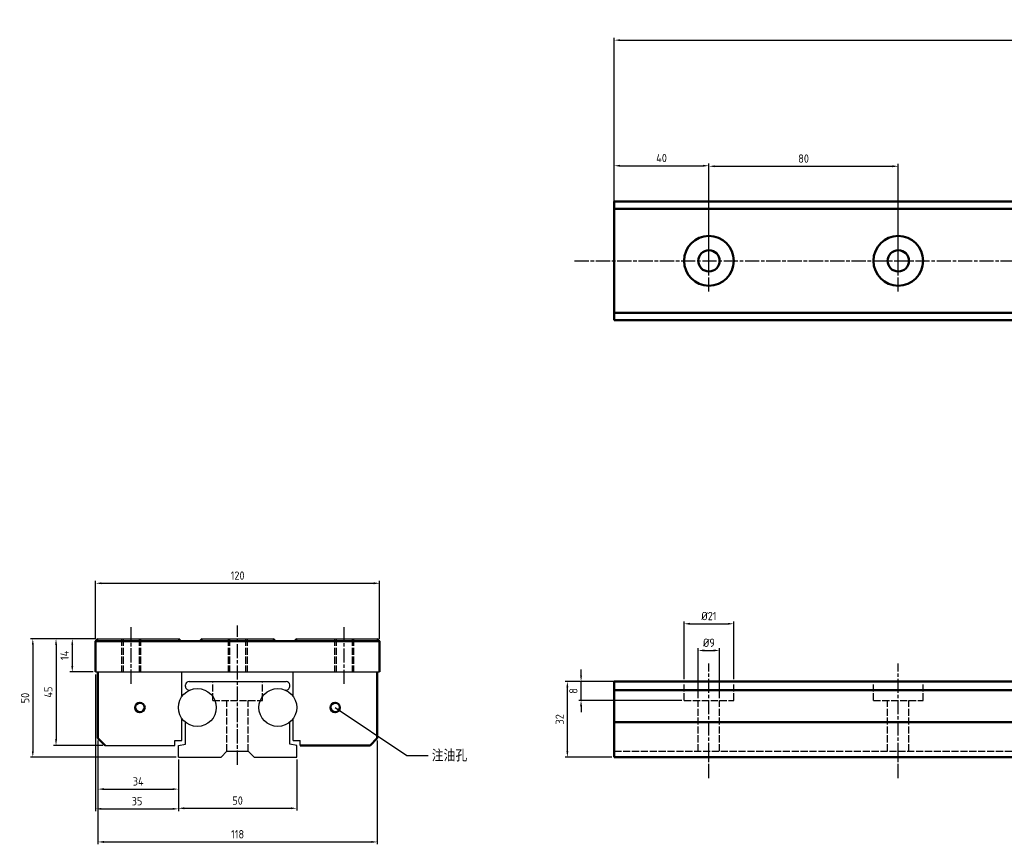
# Model space of a CAD drawing. Header units: millimetres. Extents: x 1641 to 2548, y 1640 to 2032.
# Tile 1 of 2: x 1641 to 2057, y 1683 to 2032. Entities that reach past the tile are written whole.
import ezdxf

# ---------------------------------------------------------------- set-up
doc = ezdxf.new("R2010")
doc.units = ezdxf.units.MM
for name, pattern in [('AM_ISO02W050', [7.5, 6, -1.5]), ('AM_ISO02W050x2', [3.75, 3, -0.75]), ('AM_ISO08W050', [18, 12, -1.5, 3, -1.5]), ('AM_ISO08W050x2', [9, 6, -0.75, 1.5, -0.75])]:
    doc.linetypes.add(name, pattern=pattern)
for name, color, linetype, lineweight in [('AM_0', 7, 'Continuous', 50), ('AM_3', 6, 'AM_ISO02W050', 25), ('AM_4', 3, 'Continuous', 25), ('AM_5', 3, 'Continuous', 25), ('AM_7', 4, 'AM_ISO08W050', 25)]:
    doc.layers.add(name, color=color, linetype=linetype, lineweight=lineweight)
doc.styles.get("Standard").update_dxf_attribs({"font": 'ISOCP.SHX', "bigfont": 'CHINESET.SHX'})
doc.dimstyles.new('AM_ISO', dxfattribs={"dimtxt": 3.5, "dimasz": 2.5, "dimexe": 1, "dimexo": 1, "dimgap": 1.5, "dimtad": 1, "dimdsep": 46, "dimtxsty": 'Standard', "dimcen": 0, "dimclrd": 256, "dimclre": 256, "dimclrt": 2, "dimadec": 0, "dimazin": 2, "dimtp": 0.1, "dimtm": 0.1, "dimtfac": 0.71, "dimtdec": 3, "dimtmove": 0, "dimatfit": 3, "dimfxl": 0, "dimlwd": -1, "dimlwe": -1, "dimarcsym": 0})
doc.dimstyles.new('AM_ISO$7', dxfattribs={"dimtxt": 5, "dimasz": 2.5, "dimexe": 1, "dimexo": 1, "dimgap": 1.5, "dimtad": 1, "dimdsep": 46, "dimtxsty": 'Standard', "dimcen": 0, "dimclrd": 256, "dimclre": 256, "dimclrt": 2, "dimadec": 0, "dimazin": 2, "dimtp": 0.1, "dimtm": 0.1, "dimtfac": 0.71, "dimtdec": 3, "dimtmove": 0, "dimatfit": 3, "dimfxl": 0, "dimlwd": -1, "dimlwe": -1, "dimarcsym": 0})

# ---------------------------------------------------------------- blocks, each defined once
blk = doc.blocks.new('*D2')
at = {"layer": 'AM_5'}
for p, q in [((1708.19, 1719.22), (1708.19, 1697.66)), ((1758.19, 1719.22), (1758.19, 1697.66)), ((1710.69, 1698.66), (1755.69, 1698.66))]:
    blk.add_line(p, q, dxfattribs=at)
for points in [[(1710.69, 1699.07), (1710.69, 1698.24), (1708.19, 1698.66)], [(1755.69, 1699.07), (1755.69, 1698.24), (1758.19, 1698.66)]]:
    blk.add_solid(points, dxfattribs=at)
at = {"layer": 'Defpoints', "color": 0}
for p in [(1708.19, 1720.22), (1758.19, 1720.22), (1758.19, 1698.66)]:
    blk.add_point(p, dxfattribs=at)
at = {"layer": 'AM_5', "color": 2, "insert": (1733.19, 1701.91), "char_height": 3.5, "attachment_point": 5}
blk.add_mtext('50', dxfattribs=at)
blk = doc.blocks.new('*D4')
at = {"layer": 'AM_5'}
for p, q in [((1892.31, 1955.86), (1892.31, 2024.06)), ((1894.81, 2023.06), (2529.81, 2023.06)), ((2532.31, 1955.86), (2532.31, 2024.06))]:
    blk.add_line(p, q, dxfattribs=at)
for points in [[(1894.81, 2023.47), (1894.81, 2022.64), (1892.31, 2023.06)], [(2529.81, 2023.47), (2529.81, 2022.64), (2532.31, 2023.06)]]:
    blk.add_solid(points, dxfattribs=at)
at = {"layer": 'Defpoints', "color": 0}
for p in [(2532.31, 2023.06), (1892.31, 1954.86), (2532.31, 1954.86)]:
    blk.add_point(p, dxfattribs=at)
at = {"layer": 'AM_5', "color": 2, "insert": (2165.28, 2026.48), "char_height": 3.5, "attachment_point": 5}
blk.add_mtext('640 (max4000mm)', dxfattribs=at)
blk = doc.blocks.new('*D5')
at = {"layer": 'AM_5'}
for p, q in [((1892.31, 1930.86), (1892.31, 1971.02)), ((1894.81, 1970.02), (1929.81, 1970.02)), ((1932.31, 1930.86), (1932.31, 1971.02))]:
    blk.add_line(p, q, dxfattribs=at)
for points in [[(1894.81, 1970.43), (1894.81, 1969.6), (1892.31, 1970.02)], [(1929.81, 1970.43), (1929.81, 1969.6), (1932.31, 1970.02)]]:
    blk.add_solid(points, dxfattribs=at)
at = {"layer": 'Defpoints', "color": 0}
for p in [(1932.31, 1970.02), (1892.31, 1929.86), (1932.31, 1929.86)]:
    blk.add_point(p, dxfattribs=at)
at = {"layer": 'AM_5', "color": 2, "insert": (1912.31, 1973.27), "char_height": 3.5, "attachment_point": 5}
blk.add_mtext('40', dxfattribs=at)
blk = doc.blocks.new('*D6')
at = {"layer": 'AM_5'}
for p, q in [((1932.31, 1930.86), (1932.31, 1970.8)), ((1934.81, 1969.8), (2009.81, 1969.8)), ((2012.31, 1930.86), (2012.31, 1970.8))]:
    blk.add_line(p, q, dxfattribs=at)
for points in [[(1934.81, 1970.21), (1934.81, 1969.38), (1932.31, 1969.8)], [(2009.81, 1970.21), (2009.81, 1969.38), (2012.31, 1969.8)]]:
    blk.add_solid(points, dxfattribs=at)
at = {"layer": 'Defpoints', "color": 0}
for p in [(2012.31, 1969.8), (1932.31, 1929.86), (2012.31, 1929.86)]:
    blk.add_point(p, dxfattribs=at)
at = {"layer": 'AM_5', "color": 2, "insert": (1972.31, 1973.05), "char_height": 3.5, "attachment_point": 5}
blk.add_mtext('80', dxfattribs=at)
blk = doc.blocks.new('*D7')
at = {"layer": 'AM_5'}
for p, q in [((1927.81, 1745.22), (1927.81, 1766.31)), ((1930.31, 1765.31), (1934.31, 1765.31)), ((1936.81, 1745.22), (1936.81, 1766.31))]:
    blk.add_line(p, q, dxfattribs=at)
for points in [[(1930.31, 1765.73), (1930.31, 1764.89), (1927.81, 1765.31)], [(1934.31, 1765.73), (1934.31, 1764.89), (1936.81, 1765.31)]]:
    blk.add_solid(points, dxfattribs=at)
at = {"layer": 'Defpoints', "color": 0}
for p in [(1936.81, 1765.31), (1927.81, 1744.22), (1936.81, 1744.22)]:
    blk.add_point(p, dxfattribs=at)
at = {"layer": 'AM_5', "color": 2, "insert": (1932.31, 1768.56), "char_height": 3.5, "attachment_point": 5}
blk.add_mtext('%%c9', dxfattribs=at)
blk = doc.blocks.new('*D8')
at = {"layer": 'AM_5'}
for p, q in [((1921.81, 1753.22), (1921.81, 1777.58)), ((1924.31, 1776.58), (1940.31, 1776.58)), ((1942.81, 1753.22), (1942.81, 1777.58))]:
    blk.add_line(p, q, dxfattribs=at)
for points in [[(1924.31, 1776.99), (1924.31, 1776.16), (1921.81, 1776.58)], [(1940.31, 1776.99), (1940.31, 1776.16), (1942.81, 1776.58)]]:
    blk.add_solid(points, dxfattribs=at)
at = {"layer": 'Defpoints', "color": 0}
for p in [(1942.81, 1776.58), (1921.81, 1752.22), (1942.81, 1752.22)]:
    blk.add_point(p, dxfattribs=at)
at = {"layer": 'AM_5', "color": 2, "insert": (1932.31, 1779.83), "char_height": 3.5, "attachment_point": 5}
blk.add_mtext('%%c21', dxfattribs=at)
blk = doc.blocks.new('*D9')
at = {"layer": 'AM_5'}
for p, q in [((1878.3, 1754.72), (1878.3, 1757.22)), ((1920.81, 1752.22), (1877.3, 1752.22)), ((1878.3, 1744.22), (1878.3, 1752.22)), ((1920.81, 1744.22), (1877.3, 1744.22)), ((1878.3, 1741.72), (1878.3, 1739.22))]:
    blk.add_line(p, q, dxfattribs=at)
for points in [[(1877.88, 1754.72), (1878.71, 1754.72), (1878.3, 1752.22)], [(1877.88, 1741.72), (1878.71, 1741.72), (1878.3, 1744.22)]]:
    blk.add_solid(points, dxfattribs=at)
at = {"layer": 'Defpoints', "color": 0}
for p in [(1878.3, 1752.22), (1921.81, 1752.22), (1921.81, 1744.22)]:
    blk.add_point(p, dxfattribs=at)
at = {"layer": 'AM_5', "color": 2, "insert": (1875.05, 1748.22), "char_height": 3.5, "attachment_point": 5, "rotation": 90}
blk.add_mtext('8', dxfattribs=at)
blk = doc.blocks.new('*D10')
at = {"layer": 'AM_5'}
for p, q in [((1891.31, 1752.22), (1871.51, 1752.22)), ((1872.51, 1722.72), (1872.51, 1749.72)), ((1891.31, 1720.22), (1871.51, 1720.22))]:
    blk.add_line(p, q, dxfattribs=at)
for points in [[(1872.09, 1749.72), (1872.92, 1749.72), (1872.51, 1752.22)], [(1872.09, 1722.72), (1872.92, 1722.72), (1872.51, 1720.22)]]:
    blk.add_solid(points, dxfattribs=at)
at = {"layer": 'Defpoints', "color": 0}
for p in [(1872.51, 1752.22), (1892.31, 1752.22), (1892.31, 1720.22)]:
    blk.add_point(p, dxfattribs=at)
at = {"layer": 'AM_5', "color": 2, "insert": (1869.26, 1736.22), "char_height": 3.5, "attachment_point": 5, "rotation": 90}
blk.add_mtext('32', dxfattribs=at)
blk = doc.blocks.new('*D27')
at = {"layer": 'AM_4'}
for p, q in [((1673.19, 1770.22), (1645.68, 1770.22)), ((1646.68, 1767.72), (1646.68, 1722.72)), ((1707.19, 1720.22), (1645.68, 1720.22))]:
    blk.add_line(p, q, dxfattribs=at)
for points in [[(1646.26, 1767.72), (1647.09, 1767.72), (1646.68, 1770.22)], [(1646.26, 1722.72), (1647.09, 1722.72), (1646.68, 1720.22)]]:
    blk.add_solid(points, dxfattribs=at)
at = {"layer": 'Defpoints', "color": 0}
for p in [(1674.19, 1770.22), (1646.68, 1720.22), (1708.19, 1720.22)]:
    blk.add_point(p, dxfattribs=at)
at = {"layer": 'AM_4', "color": 2, "insert": (1643.43, 1745.22), "char_height": 3.5, "attachment_point": 5, "rotation": 90}
blk.add_mtext('50', dxfattribs=at)
blk = doc.blocks.new('*D28')
at = {"layer": 'AM_4'}
for p, q in [((1673.19, 1770.22), (1662.35, 1770.22)), ((1663.35, 1767.72), (1663.35, 1758.72)), ((1672.19, 1756.22), (1662.35, 1756.22))]:
    blk.add_line(p, q, dxfattribs=at)
for points in [[(1662.93, 1767.72), (1663.76, 1767.72), (1663.35, 1770.22)], [(1662.93, 1758.72), (1663.76, 1758.72), (1663.35, 1756.22)]]:
    blk.add_solid(points, dxfattribs=at)
at = {"layer": 'Defpoints', "color": 0}
for p in [(1674.19, 1770.22), (1663.35, 1756.22), (1673.19, 1756.22)]:
    blk.add_point(p, dxfattribs=at)
at = {"layer": 'AM_4', "color": 2, "insert": (1660.1, 1763.22), "char_height": 3.5, "attachment_point": 5, "rotation": 90}
blk.add_mtext('14', dxfattribs=at)
blk = doc.blocks.new('*D29')
at = {"layer": 'AM_4'}
for p, q in [((1673.19, 1770.22), (1655.48, 1770.22)), ((1656.48, 1767.72), (1656.48, 1727.72)), ((1676.19, 1725.22), (1655.48, 1725.22))]:
    blk.add_line(p, q, dxfattribs=at)
for points in [[(1656.07, 1767.72), (1656.9, 1767.72), (1656.48, 1770.22)], [(1656.07, 1727.72), (1656.9, 1727.72), (1656.48, 1725.22)]]:
    blk.add_solid(points, dxfattribs=at)
at = {"layer": 'Defpoints', "color": 0}
for p in [(1674.19, 1770.22), (1656.48, 1725.22), (1677.19, 1725.22)]:
    blk.add_point(p, dxfattribs=at)
at = {"layer": 'AM_4', "color": 2, "insert": (1653.23, 1747.72), "char_height": 3.5, "attachment_point": 5, "rotation": 90}
blk.add_mtext('45', dxfattribs=at)
blk = doc.blocks.new('*D30')
at = {"layer": 'AM_4'}
for p, q in [((1673.19, 1755.22), (1673.19, 1697.41)), ((1708.19, 1719.22), (1708.19, 1697.41)), ((1675.69, 1698.41), (1705.69, 1698.41))]:
    blk.add_line(p, q, dxfattribs=at)
for points in [[(1675.69, 1698.83), (1675.69, 1698), (1673.19, 1698.41)], [(1705.69, 1698.83), (1705.69, 1698), (1708.19, 1698.41)]]:
    blk.add_solid(points, dxfattribs=at)
at = {"layer": 'Defpoints', "color": 0}
for p in [(1673.19, 1756.22), (1708.19, 1720.22), (1708.19, 1698.41)]:
    blk.add_point(p, dxfattribs=at)
at = {"layer": 'AM_4', "color": 2, "insert": (1690.69, 1701.66), "char_height": 3.5, "attachment_point": 5}
blk.add_mtext('35', dxfattribs=at)
blk = doc.blocks.new('*D31')
at = {"layer": 'AM_4'}
for p, q in [((1674.19, 1727.22), (1674.19, 1705.75)), ((1708.19, 1719.22), (1708.19, 1705.75)), ((1676.69, 1706.75), (1705.69, 1706.75))]:
    blk.add_line(p, q, dxfattribs=at)
for points in [[(1676.69, 1707.16), (1676.69, 1706.33), (1674.19, 1706.75)], [(1705.69, 1707.16), (1705.69, 1706.33), (1708.19, 1706.75)]]:
    blk.add_solid(points, dxfattribs=at)
at = {"layer": 'Defpoints', "color": 0}
for p in [(1674.19, 1728.22), (1708.19, 1720.22), (1708.19, 1706.75)]:
    blk.add_point(p, dxfattribs=at)
at = {"layer": 'AM_4', "color": 2, "insert": (1691.19, 1710), "char_height": 3.5, "attachment_point": 5}
blk.add_mtext('34', dxfattribs=at)
blk = doc.blocks.new('*D32')
at = {"layer": 'AM_4'}
for p, q in [((1674.19, 1727.22), (1674.19, 1683.44)), ((1792.19, 1727.22), (1792.19, 1683.44)), ((1676.69, 1684.44), (1789.69, 1684.44))]:
    blk.add_line(p, q, dxfattribs=at)
for points in [[(1676.69, 1684.86), (1676.69, 1684.03), (1674.19, 1684.44)], [(1789.69, 1684.86), (1789.69, 1684.03), (1792.19, 1684.44)]]:
    blk.add_solid(points, dxfattribs=at)
at = {"layer": 'Defpoints', "color": 0}
for p in [(1674.19, 1728.22), (1792.19, 1728.22), (1792.19, 1684.44)]:
    blk.add_point(p, dxfattribs=at)
at = {"layer": 'AM_4', "color": 2, "insert": (1733.19, 1687.69), "char_height": 3.5, "attachment_point": 5}
blk.add_mtext('118', dxfattribs=at)
blk = doc.blocks.new('*D33')
at = {"layer": 'AM_4'}
for p, q in [((1673.19, 1770.22), (1673.19, 1794.68)), ((1675.69, 1793.68), (1790.69, 1793.68)), ((1793.19, 1770.22), (1793.19, 1794.68))]:
    blk.add_line(p, q, dxfattribs=at)
for points in [[(1675.69, 1794.1), (1675.69, 1793.27), (1673.19, 1793.68)], [(1790.69, 1794.1), (1790.69, 1793.27), (1793.19, 1793.68)]]:
    blk.add_solid(points, dxfattribs=at)
at = {"layer": 'Defpoints', "color": 0}
for p in [(1793.19, 1793.68), (1673.19, 1769.22), (1793.19, 1769.22)]:
    blk.add_point(p, dxfattribs=at)
at = {"layer": 'AM_4', "color": 2, "insert": (1733.19, 1796.93), "char_height": 3.5, "attachment_point": 5}
blk.add_mtext('120', dxfattribs=at)

msp = doc.modelspace()

# ---------------------------------------------------------------- linework, layer by layer
for p, q in [((1674.19, 1770.225), (1708.19, 1770.225)), ((1709.19, 1769.225), (1717.19, 1769.225)), ((1718.19, 1770.225), (1748.19, 1770.225)), ((1749.19, 1769.225), (1757.19, 1769.225)), ((1758.19, 1770.225), (1792.19, 1770.225)), ((1673.19, 1756.225), (1793.19, 1756.225)), ((1709.69, 1745.889), (1709.69, 1756.225)), ((1756.69, 1745.889), (1756.69, 1756.225)), ((1712.69, 1752.225), (1753.69, 1752.225)), ((1711.19, 1750.057), (1711.19, 1750.725)), ((1755.19, 1750.057), (1755.19, 1750.725)), ((1709.69, 1727.225), (1709.69, 1736.561)), ((1711.19, 1725.754), (1711.19, 1734.98)), ((1755.19, 1725.754), (1755.19, 1734.98)), ((1756.69, 1727.225), (1756.69, 1736.561)), ((1706.69, 1725.225), (1706.69, 1727.225)), ((1706.69, 1727.225), (1709.69, 1727.225)), ((1756.69, 1727.225), (1759.69, 1727.225)), ((1759.69, 1725.225), (1759.69, 1727.225)), ((1677.19, 1725.225), (1706.69, 1725.225)), ((1708.19, 1725.225), (1711.19, 1725.754)), ((1708.19, 1720.225), (1708.19, 1725.225)), ((1726.19, 1720.225), (1728.69, 1722.725)), ((1728.69, 1722.725), (1737.69, 1722.725)), ((1740.19, 1720.225), (1737.69, 1722.725)), ((1758.19, 1725.225), (1755.19, 1725.754)), ((1758.19, 1720.225), (1758.19, 1725.225)), ((1708.19, 1720.225), (1726.19, 1720.225)), ((1740.19, 1720.225), (1758.19, 1720.225))]:
    msp.add_line(p, q)
for centre in [(1716.19, 1741.225), (1750.19, 1741.225)]:
    msp.add_circle(centre, 8)
for centre, start, end in [((1712.69, 1750.725), 90, 180), ((1753.69, 1750.725), 0, 90), ((1712.69, 1750.057), 180, 291.61827), ((1753.69, 1750.057), 248.38173, 360)]:
    msp.add_arc(centre, 1.5, start, end)
at = {"layer": 'AM_0'}
for p, q in [((1892.312, 1904.857), (1892.312, 1954.857)), ((1892.312, 1954.857), (2137.312, 1954.857)), ((1892.312, 1951.857), (2137.312, 1951.857)), ((1892.312, 1907.857), (2137.312, 1907.857)), ((1892.312, 1904.857), (2137.312, 1904.857)), ((1673.19, 1769.225), (1674.19, 1770.225)), ((1673.19, 1756.225), (1673.19, 1769.225)), ((1673.19, 1769.225), (1793.19, 1769.225)), ((1708.19, 1770.225), (1708.19, 1770.225)), ((1708.19, 1770.225), (1709.19, 1769.225)), ((1717.19, 1769.225), (1718.19, 1770.225)), ((1718.19, 1770.225), (1718.19, 1770.225)), ((1748.19, 1770.225), (1748.19, 1770.225)), ((1748.19, 1770.225), (1749.19, 1769.225)), ((1757.19, 1769.225), (1758.19, 1770.225)), ((1758.19, 1770.225), (1758.19, 1770.225)), ((1793.19, 1769.225), (1792.19, 1770.225)), ((1793.19, 1756.225), (1793.19, 1769.225)), ((1674.19, 1728.225), (1674.19, 1756.225)), ((1792.19, 1728.225), (1792.19, 1756.225)), ((1892.312, 1752.225), (2137.312, 1752.225)), ((1892.312, 1752.225), (1892.312, 1720.225)), ((1892.312, 1748.557), (2137.312, 1748.557)), ((1892.312, 1734.98), (2137.312, 1734.98)), ((1674.19, 1728.225), (1677.19, 1725.225)), ((1789.19, 1725.225), (1792.19, 1728.225)), ((1789.19, 1725.225), (1759.69, 1725.225)), ((1892.312, 1720.225), (2532.312, 1720.225))]:
    msp.add_line(p, q, dxfattribs=at)
for centre, radius in [((1932.312, 1929.857), 10.5), ((2012.312, 1929.857), 10.5), ((1932.312, 1929.857), 4.5), ((2012.312, 1929.857), 4.5), ((1691.94, 1741.225), 2), ((1774.44, 1741.225), 2)]:
    msp.add_circle(centre, radius, dxfattribs=at)
at = {"layer": 'AM_3', "linetype": 'AM_ISO02W050x2'}
for p, q in [((1684.19, 1770.225), (1684.19, 1756.225)), ((1684.815, 1770.225), (1684.815, 1756.225)), ((1691.565, 1770.225), (1691.565, 1756.225)), ((1692.19, 1770.225), (1692.19, 1756.225)), ((1729.19, 1770.225), (1729.19, 1756.225)), ((1729.815, 1770.225), (1729.815, 1756.225)), ((1736.565, 1770.225), (1736.565, 1756.225)), ((1737.19, 1770.225), (1737.19, 1756.225)), ((1774.19, 1770.225), (1774.19, 1756.225)), ((1774.815, 1770.225), (1774.815, 1756.225)), ((1781.565, 1770.225), (1781.565, 1756.225)), ((1782.19, 1770.225), (1782.19, 1756.225)), ((1722.69, 1744.225), (1722.69, 1752.225)), ((1743.69, 1744.225), (1743.69, 1752.225)), ((1921.812, 1744.225), (1921.812, 1752.225)), ((1942.812, 1744.225), (1942.812, 1752.225)), ((2001.812, 1744.225), (2001.812, 1752.225)), ((2022.812, 1744.225), (2022.812, 1752.225)), ((1722.69, 1744.225), (1743.69, 1744.225)), ((1728.69, 1722.725), (1728.69, 1744.225)), ((1737.69, 1722.725), (1737.69, 1744.225)), ((1921.812, 1744.225), (1942.812, 1744.225)), ((1927.812, 1722.725), (1927.812, 1744.225)), ((1936.812, 1722.725), (1936.812, 1744.225)), ((2001.812, 1744.225), (2022.812, 1744.225)), ((2007.812, 1722.725), (2007.812, 1744.225)), ((2016.812, 1722.725), (2016.812, 1744.225)), ((1892.312, 1722.725), (2532.312, 1722.725))]:
    msp.add_line(p, q, dxfattribs=at)
at = {"layer": 'AM_7', "linetype": 'AM_ISO08W050x2'}
for p, q in [((1932.312, 1916.857), (1932.312, 1942.857)), ((2012.312, 1916.857), (2012.312, 1942.857)), ((1875.566, 1929.857), (2547.771, 1929.857)), ((1688.19, 1751.216), (1688.19, 1775.877)), ((1733.19, 1717.027), (1733.19, 1775.877)), ((1778.19, 1751.176), (1778.19, 1775.877)), ((1932.312, 1711.365), (1932.312, 1759.797)), ((2012.312, 1711.365), (2012.312, 1759.797))]:
    msp.add_line(p, q, dxfattribs=at)

# ---------------------------------------------------------------- texts
at = {"layer": 'AM_4', "color": 2, "insert": (1815.207, 1723.403), "char_height": 5, "attachment_point": 1}
msp.add_mtext('注油孔', dxfattribs=at)

# ---------------------------------------------------------------- dimensions: what is measured, and where the dimension line sits
at = {"layer": 'AM_4'}
for base, p1, p2, picture, middle in [((1793.19, 1793.684), (1673.19, 1769.225), (1793.19, 1769.225), '*D33', (1733.19, 1796.934)), ((1708.19, 1706.745), (1674.19, 1728.225), (1708.19, 1720.225), '*D31', (1691.19, 1709.995)), ((1792.19, 1684.444), (1674.19, 1728.225), (1792.19, 1728.225), '*D32', (1733.19, 1687.694))]:
    dim = msp.add_linear_dim(base=base, p1=p1, p2=p2, dimstyle='AM_ISO', dxfattribs=at)
    dim.commit()
    dim.dimension.update_dxf_attribs({"geometry": picture, "text_midpoint": middle})
dim = msp.add_linear_dim(base=(1646.678, 1720.225), p1=(1674.19, 1770.225), p2=(1708.19, 1720.225), angle=90, dimstyle='AM_ISO', dxfattribs=at)
dim.commit()
dim.dimension.update_dxf_attribs({"geometry": '*D27', "text_midpoint": (1646.678, 1745.225), "dimtype": 160})
for base, p2, picture, middle in [((1656.483, 1725.225), (1677.19, 1725.225), '*D29', (1653.233, 1747.725)), ((1663.347, 1756.225), (1673.19, 1756.225), '*D28', (1660.097, 1763.225))]:
    dim = msp.add_linear_dim(base=base, p1=(1674.19, 1770.225), p2=p2, angle=90, dimstyle='AM_ISO', dxfattribs=at)
    dim.commit()
    dim.dimension.update_dxf_attribs({"geometry": picture, "text_midpoint": middle})
dim = msp.add_linear_dim(base=(1708.19, 1698.413), p1=(1673.19, 1756.225), p2=(1708.19, 1720.225), dimstyle='AM_ISO', dxfattribs=at)
dim.commit()
dim.dimension.update_dxf_attribs({"geometry": '*D30', "text_midpoint": (1690.69, 1698.413), "dimtype": 160})
at = {"layer": 'AM_5'}
dim = msp.add_linear_dim(base=(2532.312, 2023.055), p1=(1892.312, 1954.857), p2=(2532.312, 1954.857), text='<> (max4000mm)', dimstyle='AM_ISO', dxfattribs=at)
dim.commit()
dim.dimension.update_dxf_attribs({"geometry": '*D4', "text_midpoint": (2165.282, 2023.055), "dimtype": 160})
for base, p1, p2, picture, middle in [((1932.312, 1970.017), (1892.312, 1929.857), (1932.312, 1929.857), '*D5', (1912.312, 1973.267)), ((2012.312, 1969.797), (1932.312, 1929.857), (2012.312, 1929.857), '*D6', (1972.312, 1973.047))]:
    dim = msp.add_linear_dim(base=base, p1=p1, p2=p2, dimstyle='AM_ISO', dxfattribs=at)
    dim.commit()
    dim.dimension.update_dxf_attribs({"geometry": picture, "text_midpoint": middle})
for base, p1, p2, picture, middle in [((1942.812, 1776.576), (1921.812, 1752.225), (1942.812, 1752.225), '*D8', (1932.312, 1779.826)), ((1936.812, 1765.311), (1927.812, 1744.225), (1936.812, 1744.225), '*D7', (1932.312, 1768.561))]:
    dim = msp.add_linear_dim(base=base, p1=p1, p2=p2, text='%%c<>', dimstyle='AM_ISO', dxfattribs=at)
    dim.commit()
    dim.dimension.update_dxf_attribs({"geometry": picture, "text_midpoint": middle})
for base, p1, p2, picture, middle in [((1878.296, 1752.225), (1921.812, 1744.225), (1921.812, 1752.225), '*D9', (1875.046, 1748.225)), ((1872.505, 1752.225), (1892.312, 1720.225), (1892.312, 1752.225), '*D10', (1869.255, 1736.225))]:
    dim = msp.add_linear_dim(base=base, p1=p1, p2=p2, angle=90, dimstyle='AM_ISO', dxfattribs=at)
    dim.commit()
    dim.dimension.update_dxf_attribs({"geometry": picture, "text_midpoint": middle})
dim = msp.add_linear_dim(base=(1758.19, 1698.658), p1=(1708.19, 1720.225), p2=(1758.19, 1720.225), dimstyle='AM_ISO', dxfattribs=at)
dim.commit()
dim.dimension.update_dxf_attribs({"geometry": '*D2', "text_midpoint": (1733.19, 1698.658), "dimtype": 160})

# ---------------------------------------------------------------- leaders
at = {"layer": 'AM_4', "annotation_type": 0, "has_hookline": 1, "hookline_direction": 0, "text_width": 14.688}
msp.add_leader([(1774.44, 1741.225), (1804.636, 1720.903), (1813.707, 1720.903)], dimstyle='AM_ISO$7', override={"dimgap": 1.5, "dimtad": 0}, dxfattribs=at)

doc.saveas('drawing.dxf')
